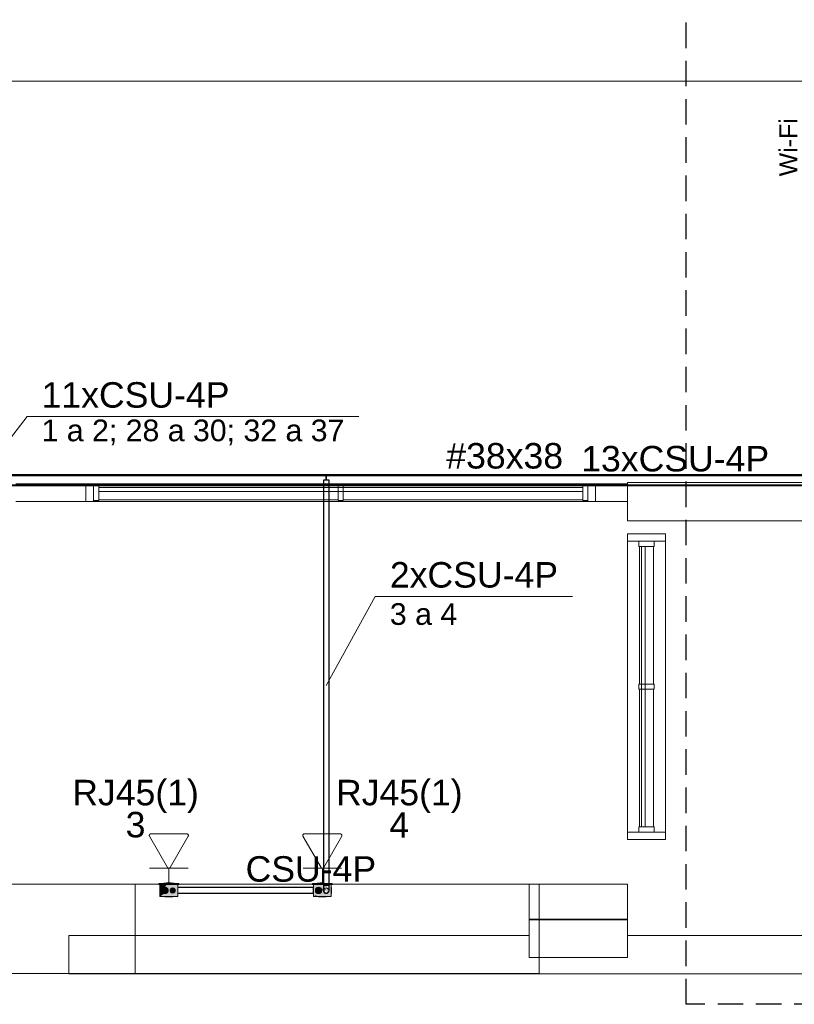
# Model space of a CAD drawing. Header units: millimetres. Extents: x 4476663 to 4477054, y -30323851 to -30323414.
# Tile 81 of 256: x 4476906.65 to 4476912.73, y -30323787.84 to -30323780.12. Entities that reach past the tile are written whole.
import ezdxf

# ---------------------------------------------------------------- set-up
doc = ezdxf.new("R2010")
doc.units = ezdxf.units.MM
doc.linetypes.add('JIS_02_2.0', pattern=[0.3, 0.2, -0.1])
doc.linetypes.add('NULL', pattern=[0])
for name, color, linetype, lineweight in [('CE-Caixa', 9, 'Continuous', 18), ('CE-Condutos (Baixa)', 6, 'Continuous', 25), ('CE-Condutos (Teto)', 1, 'Continuous', 25), ('CE-PT Dados', 7, 'Continuous', 5), ('CE-Textos conduto', 7, 'Continuous', 9), ('CE-Textos fios', 7, 'Continuous', 9), ('IFC-Caixa de passagem-Contorno', 44, 'Continuous', 5), ('IFC-Janela-Contorno', 142, 'Continuous', 5), ('IFC-Parede padrão-Contorno', 44, 'Continuous', 5), ('IFC-Parede-Contorno', 42, 'Continuous', 5), ('P-Simbol', 5, 'Continuous', 20), ('Textos', 7, 'Continuous', 9)]:
    doc.layers.add(name, color=color, linetype=linetype, lineweight=lineweight)
doc.styles.add('ARIAL', font='arial.ttf')

msp = doc.modelspace()

# ---------------------------------------------------------------- hatches: boundary and pattern name
at = {"layer": 'CE-Caixa', "linetype": 'Continuous'}
for points in [[(4476907.8903, -30323786.8916), (4476907.7443, -30323786.8916), (4476907.7373, -30323786.8976), (4476907.8973, -30323786.8976)], [(4476907.7473, -30323786.9926), (4476907.7769, -30323786.9725), (4476907.7659, -30323786.9631), (4476907.7706, -30323786.9351), (4476907.7797, -30323786.9339), (4476907.7998, -30323786.8976), (4476907.7473, -30323786.8976)], [(4476907.8501, -30323786.9228), (4476907.8666, -30323786.9399), (4476907.8551, -30323786.9641), (4476907.8477, -30323786.965), (4476907.8327, -30323786.9589), (4476907.8501, -30323786.9228), (4476907.7473, -30323786.9926), (4476907.8873, -30323786.9926), (4476907.8873, -30323786.9003), (4476907.8797, -30323786.9028)], [(4476907.8282, -30323786.8916), (4476907.8577, -30323786.8876), (4476907.7769, -30323786.8876), (4476907.7769, -30323786.8916)], [(4476907.8348, -30323786.9288), (4476907.8466, -30323786.9252), (4476907.8873, -30323786.8976), (4476907.7998, -30323786.8976), (4476907.7888, -30323786.9175), (4476907.7934, -30323786.9321), (4476907.7998, -30323786.9313), (4476907.8006, -30323786.943), (4476907.8137, -30323786.9342), (4476907.801, -30323786.9556), (4476907.8121, -30323786.9461), (4476907.8277, -30323786.938)], [(4476907.8348, -30323786.8856), (4476907.7998, -30323786.8856), (4476907.7998, -30323786.8876), (4476907.8326, -30323786.8876)], [(4476908.9489, -30323786.8916), (4476908.9419, -30323786.8976), (4476908.9815, -30323786.8961), (4476908.9815, -30323786.8976), (4476909.03, -30323786.8959), (4476909.03, -30323786.8916)], [(4476908.9519, -30323786.8976), (4476908.9519, -30323786.9926), (4476908.9595, -30323786.9875), (4476908.9639, -30323786.9674), (4476908.9692, -30323786.9625), (4476908.9619, -30323786.9826), (4476908.9815, -30323786.9725), (4476908.9694, -30323786.9626), (4476908.9669, -30323786.9451), (4476908.9815, -30323786.9549), (4476908.9815, -30323786.9228), (4476909.0044, -30323786.9185), (4476909.0044, -30323786.957), (4476909.0162, -30323786.9399), (4476909.0169, -30323786.9451), (4476909.0095, -30323786.9628), (4476908.9861, -30323786.9694), (4476908.9676, -30323786.982), (4476908.9866, -30323786.9926), (4476909.0843, -30323786.9926), (4476909.0843, -30323786.9824), (4476909.0623, -30323786.968), (4476909.0357, -30323786.9688), (4476909.0254, -30323786.9746), (4476909.0518, -30323786.9704), (4476909.0397, -30323786.9642), (4476909.0458, -30323786.9496), (4476909.0234, -30323786.9589), (4476909.0751, -30323786.9125), (4476909.0458, -30323786.9496), (4476909.0717, -30323786.9551), (4476909.0628, -30323786.9641), (4476909.0843, -30323786.9824), (4476909.0843, -30323786.9926), (4476909.0919, -30323786.9926), (4476909.0919, -30323786.8976), (4476909.0174, -30323786.9481), (4476909.0279, -30323786.9228), (4476909.0547, -30323786.9228), (4476909.0306, -30323786.9163), (4476909.0353, -30323786.9051), (4476909.0219, -30323786.9068), (4476909.0383, -30323786.8976), (4476909.0106, -30323786.8976)], [(4476908.9815, -30323786.8876), (4476908.9815, -30323786.8916), (4476909.03, -30323786.8916), (4476909.03, -30323786.8876)], [(4476909.03, -30323786.8876), (4476909.0044, -30323786.8856), (4476909.0044, -30323786.8876)], [(4476909.0379, -30323786.9141), (4476909.0747, -30323786.9092), (4476909.0919, -30323786.8976), (4476909.0383, -30323786.8976)], [(4476909.0949, -30323786.8916), (4476909.0743, -30323786.8924), (4476909.0743, -30323786.8976), (4476909.1019, -30323786.8976)], [(4476907.7937, -30323786.9693), (4476907.8089, -30323786.9576), (4476907.8114, -30323786.9386), (4476907.7998, -30323786.9235), (4476907.7808, -30323786.921), (4476907.7656, -30323786.9326), (4476907.7631, -30323786.9516), (4476907.7748, -30323786.9668)], [(4476907.8646, -30323786.9551), (4476907.8646, -30323786.9351), (4476907.8473, -30323786.9251), (4476907.8299, -30323786.9351), (4476907.8299, -30323786.9551), (4476907.8473, -30323786.9651)], [(4476908.9866, -30323786.9926), (4476908.9676, -30323786.982), (4476908.9519, -30323786.9926)], [(4476908.9983, -30323786.9693), (4476909.0135, -30323786.9576), (4476909.016, -30323786.9386), (4476909.0044, -30323786.9235), (4476908.9854, -30323786.921), (4476908.9702, -30323786.9326), (4476908.9677, -30323786.9516), (4476908.9794, -30323786.9668)], [(4476909.0174, -30323786.9481), (4476909.0479, -30323786.9275), (4476909.0271, -30323786.9247)], [(4476909.067, -30323786.9187), (4476909.0232, -30323786.959), (4476909.0359, -30323786.9537)]]:
    msp.add_hatch(color=163, dxfattribs=at).paths.add_polyline_path(points)

# ---------------------------------------------------------------- linework, layer by layer
at = {"color": 3, "linetype": 'JIS_02_2.0'}
msp.add_lwpolyline([(4476911.8767, -30323779.5124), (4476930.025, -30323779.5124), (4476930.025, -30323787.838), (4476911.8767, -30323787.838)], close=True, dxfattribs=at)
at = {"layer": 'CE-Caixa'}
for p, q in [((4476907.7443, -30323786.8916), (4476907.7373, -30323786.8976)), ((4476907.7373, -30323786.8976), (4476907.7473, -30323786.8976)), ((4476907.7769, -30323786.8916), (4476907.7443, -30323786.8916)), ((4476907.7473, -30323786.8976), (4476907.7769, -30323786.8976)), ((4476907.7549, -30323786.8976), (4476907.7473, -30323786.8976)), ((4476907.7473, -30323786.8976), (4476907.7473, -30323786.9121)), ((4476907.7473, -30323786.9121), (4476907.7473, -30323786.9176)), ((4476907.756, -30323786.8976), (4476907.7549, -30323786.8976)), ((4476907.7769, -30323786.8976), (4476907.756, -30323786.8976)), ((4476907.7769, -30323786.8876), (4476907.7769, -30323786.8916)), ((4476907.7998, -30323786.8876), (4476907.7769, -30323786.8876)), ((4476907.7998, -30323786.8916), (4476907.7769, -30323786.8916)), ((4476907.7769, -30323786.8976), (4476907.7998, -30323786.8976)), ((4476907.7845, -30323786.8976), (4476907.7769, -30323786.8976)), ((4476907.7998, -30323786.8976), (4476907.7845, -30323786.8976)), ((4476907.7998, -30323786.8856), (4476907.7998, -30323786.8876)), ((4476907.8348, -30323786.8856), (4476907.7998, -30323786.8856)), ((4476907.8348, -30323786.8876), (4476907.7998, -30323786.8876)), ((4476907.8348, -30323786.8916), (4476907.7998, -30323786.8916)), ((4476907.7998, -30323786.8976), (4476907.8348, -30323786.8976)), ((4476907.8185, -30323786.8976), (4476907.7998, -30323786.8976)), ((4476907.8337, -30323786.8976), (4476907.8185, -30323786.8976)), ((4476907.8348, -30323786.8976), (4476907.8337, -30323786.8976)), ((4476907.8348, -30323786.8876), (4476907.8348, -30323786.8856)), ((4476907.8577, -30323786.8876), (4476907.8348, -30323786.8876)), ((4476907.8577, -30323786.8916), (4476907.8348, -30323786.8916)), ((4476907.8348, -30323786.8976), (4476907.8577, -30323786.8976)), ((4476907.8455, -30323786.8976), (4476907.8348, -30323786.8976)), ((4476907.8577, -30323786.8976), (4476907.8455, -30323786.8976)), ((4476907.8577, -30323786.8916), (4476907.8577, -30323786.8876)), ((4476907.8903, -30323786.8916), (4476907.8577, -30323786.8916)), ((4476907.8577, -30323786.8976), (4476907.8873, -30323786.8976)), ((4476907.8587, -30323786.8976), (4476907.8577, -30323786.8976)), ((4476907.8766, -30323786.8976), (4476907.8587, -30323786.8976)), ((4476907.8873, -30323786.8976), (4476907.8766, -30323786.8976)), ((4476907.8873, -30323786.8976), (4476907.8973, -30323786.8976)), ((4476907.8873, -30323786.9003), (4476907.8873, -30323786.8976)), ((4476907.8873, -30323786.9228), (4476907.8873, -30323786.9003)), ((4476907.8973, -30323786.8976), (4476907.8903, -30323786.8916)), ((4476908.9489, -30323786.8916), (4476908.9419, -30323786.8976)), ((4476908.9419, -30323786.8976), (4476908.9519, -30323786.8976)), ((4476908.9815, -30323786.8916), (4476908.9489, -30323786.8916)), ((4476908.9519, -30323786.8976), (4476908.9815, -30323786.8976)), ((4476908.9519, -30323786.8976), (4476908.9519, -30323786.9133)), ((4476908.9595, -30323786.8976), (4476908.9519, -30323786.8976)), ((4476908.9519, -30323786.9133), (4476908.9519, -30323786.9149)), ((4476908.9519, -30323786.9149), (4476908.9519, -30323786.9228)), ((4476908.9606, -30323786.8976), (4476908.9595, -30323786.8976)), ((4476908.9619, -30323786.8976), (4476908.9606, -30323786.8976)), ((4476908.9731, -30323786.8976), (4476908.9619, -30323786.8976)), ((4476908.9815, -30323786.8976), (4476908.9731, -30323786.8976)), ((4476908.9815, -30323786.8876), (4476908.9815, -30323786.8916)), ((4476909.0044, -30323786.8876), (4476908.9815, -30323786.8876)), ((4476909.0044, -30323786.8916), (4476908.9815, -30323786.8916)), ((4476908.9815, -30323786.8976), (4476909.0044, -30323786.8976)), ((4476909.0044, -30323786.8976), (4476908.9815, -30323786.8976)), ((4476909.03, -30323786.8856), (4476909.0044, -30323786.8856)), ((4476909.0044, -30323786.8856), (4476909.0044, -30323786.8876)), ((4476909.03, -30323786.8876), (4476909.0044, -30323786.8876)), ((4476909.03, -30323786.8916), (4476909.0044, -30323786.8916)), ((4476909.0044, -30323786.8976), (4476909.03, -30323786.8976)), ((4476909.0106, -30323786.8976), (4476909.0044, -30323786.8976)), ((4476909.0231, -30323786.8976), (4476909.0106, -30323786.8976)), ((4476909.0383, -30323786.8976), (4476909.0231, -30323786.8976)), ((4476909.0919, -30323786.8976), (4476909.0383, -30323786.8976)), ((4476909.0949, -30323786.8916), (4476909.0743, -30323786.8916)), ((4476909.0743, -30323786.8976), (4476909.0919, -30323786.8976)), ((4476909.0919, -30323786.8976), (4476909.1019, -30323786.8976)), ((4476909.0919, -30323786.8996), (4476909.0919, -30323786.8976)), ((4476909.0919, -30323786.9273), (4476909.0919, -30323786.8996)), ((4476909.1019, -30323786.8976), (4476909.0949, -30323786.8916)), ((4476907.7457, -30323786.921), (4476907.7457, -30323786.9235)), ((4476907.7457, -30323786.9235), (4476907.7457, -30323786.9274)), ((4476907.7457, -30323786.9274), (4476907.7457, -30323786.9326)), ((4476907.7457, -30323786.9326), (4476907.7457, -30323786.9386)), ((4476907.7457, -30323786.9386), (4476907.7457, -30323786.9451)), ((4476907.7457, -30323786.9451), (4476907.7457, -30323786.9516)), ((4476907.7457, -30323786.9516), (4476907.7457, -30323786.9576)), ((4476907.7457, -30323786.9576), (4476907.7457, -30323786.9628)), ((4476907.7457, -30323786.9628), (4476907.7457, -30323786.9668)), ((4476907.7457, -30323786.9668), (4476907.7457, -30323786.9693)), ((4476907.7473, -30323786.9176), (4476907.7473, -30323786.9381)), ((4476907.7473, -30323786.9381), (4476907.7473, -30323786.9457)), ((4476907.7473, -30323786.9457), (4476907.7473, -30323786.9554)), ((4476907.7473, -30323786.9554), (4476907.7473, -30323786.9651)), ((4476907.7473, -30323786.9651), (4476907.7473, -30323786.9926)), ((4476907.7473, -30323786.9926), (4476907.8178, -30323786.9926)), ((4476907.7631, -30323786.9386), (4476907.7623, -30323786.9451)), ((4476907.7623, -30323786.9451), (4476907.7631, -30323786.9516)), ((4476907.7656, -30323786.9326), (4476907.7631, -30323786.9386)), ((4476907.7631, -30323786.9516), (4476907.7656, -30323786.9576)), ((4476907.7696, -30323786.9274), (4476907.7656, -30323786.9326)), ((4476907.7656, -30323786.9576), (4476907.7696, -30323786.9628)), ((4476907.7748, -30323786.9235), (4476907.7696, -30323786.9274)), ((4476907.7696, -30323786.9628), (4476907.7748, -30323786.9668)), ((4476907.7808, -30323786.921), (4476907.7748, -30323786.9235)), ((4476907.7748, -30323786.9668), (4476907.7808, -30323786.9693)), ((4476907.7873, -30323786.9201), (4476907.7808, -30323786.921)), ((4476907.7808, -30323786.9693), (4476907.7873, -30323786.9701)), ((4476907.7937, -30323786.921), (4476907.7873, -30323786.9201)), ((4476907.7873, -30323786.9701), (4476907.7937, -30323786.9693)), ((4476907.7998, -30323786.9235), (4476907.7937, -30323786.921)), ((4476907.7937, -30323786.9693), (4476907.7998, -30323786.9668)), ((4476907.8049, -30323786.9274), (4476907.7998, -30323786.9235)), ((4476907.7998, -30323786.9668), (4476907.8049, -30323786.9628)), ((4476907.8089, -30323786.9326), (4476907.8049, -30323786.9274)), ((4476907.8049, -30323786.9628), (4476907.8089, -30323786.9576)), ((4476907.8114, -30323786.9386), (4476907.8089, -30323786.9326)), ((4476907.8089, -30323786.9576), (4476907.8114, -30323786.9516)), ((4476907.8123, -30323786.9451), (4476907.8114, -30323786.9386)), ((4476907.8114, -30323786.9516), (4476907.8123, -30323786.9451)), ((4476907.8178, -30323786.9926), (4476907.8358, -30323786.9926)), ((4476907.8279, -30323786.9399), (4476907.8273, -30323786.9451)), ((4476907.8273, -30323786.9451), (4476907.8279, -30323786.9503)), ((4476907.8299, -30323786.9351), (4476907.8279, -30323786.9399)), ((4476907.8279, -30323786.9503), (4476907.8299, -30323786.9551)), ((4476907.8331, -30323786.931), (4476907.8299, -30323786.9351)), ((4476907.8299, -30323786.9551), (4476907.8331, -30323786.9593)), ((4476907.8373, -30323786.9278), (4476907.8331, -30323786.931)), ((4476907.8331, -30323786.9593), (4476907.8373, -30323786.9624)), ((4476907.8358, -30323786.9926), (4476907.849, -30323786.9926)), ((4476907.8421, -30323786.9258), (4476907.8373, -30323786.9278)), ((4476907.8373, -30323786.9624), (4476907.8421, -30323786.9644)), ((4476907.8473, -30323786.9251), (4476907.8421, -30323786.9258)), ((4476907.8421, -30323786.9644), (4476907.8473, -30323786.9651)), ((4476907.8524, -30323786.9258), (4476907.8473, -30323786.9251)), ((4476907.8473, -30323786.9651), (4476907.8524, -30323786.9644)), ((4476907.849, -30323786.9926), (4476907.861, -30323786.9926)), ((4476907.8573, -30323786.9278), (4476907.8524, -30323786.9258)), ((4476907.8524, -30323786.9644), (4476907.8573, -30323786.9624)), ((4476907.8614, -30323786.931), (4476907.8573, -30323786.9278)), ((4476907.8573, -30323786.9624), (4476907.8614, -30323786.9593)), ((4476907.861, -30323786.9926), (4476907.8735, -30323786.9926)), ((4476907.8646, -30323786.9351), (4476907.8614, -30323786.931)), ((4476907.8614, -30323786.9593), (4476907.8646, -30323786.9551)), ((4476907.8666, -30323786.9399), (4476907.8646, -30323786.9351)), ((4476907.8646, -30323786.9551), (4476907.8666, -30323786.9503)), ((4476907.8673, -30323786.9451), (4476907.8666, -30323786.9399)), ((4476907.8666, -30323786.9503), (4476907.8673, -30323786.9451)), ((4476907.8735, -30323786.9926), (4476907.8766, -30323786.9926)), ((4476907.8766, -30323786.9926), (4476907.8773, -30323786.9926)), ((4476907.8773, -30323786.9926), (4476907.8797, -30323786.9926)), ((4476907.8797, -30323786.9926), (4476907.8873, -30323786.9926)), ((4476907.8873, -30323786.9256), (4476907.8873, -30323786.9228)), ((4476907.8873, -30323786.9394), (4476907.8873, -30323786.9256)), ((4476907.8873, -30323786.9598), (4476907.8873, -30323786.9394)), ((4476907.8873, -30323786.9674), (4476907.8873, -30323786.9598)), ((4476907.8873, -30323786.9704), (4476907.8873, -30323786.9674)), ((4476907.8873, -30323786.9898), (4476907.8873, -30323786.9704)), ((4476907.8873, -30323786.9926), (4476907.8873, -30323786.9898)), ((4476907.8889, -30323786.9228), (4476907.8889, -30323786.921)), ((4476907.8889, -30323786.9235), (4476907.8889, -30323786.9228)), ((4476907.8889, -30323786.9274), (4476907.8889, -30323786.9235)), ((4476907.8889, -30323786.9326), (4476907.8889, -30323786.9274)), ((4476907.8889, -30323786.9386), (4476907.8889, -30323786.9326)), ((4476907.8889, -30323786.9451), (4476907.8889, -30323786.9386)), ((4476907.8889, -30323786.9516), (4476907.8889, -30323786.9451)), ((4476907.8889, -30323786.9576), (4476907.8889, -30323786.9516)), ((4476907.8889, -30323786.9628), (4476907.8889, -30323786.9576)), ((4476907.8889, -30323786.9668), (4476907.8889, -30323786.9628)), ((4476907.8889, -30323786.9674), (4476907.8889, -30323786.9668)), ((4476907.8889, -30323786.9693), (4476907.8889, -30323786.9674)), ((4476908.9503, -30323786.921), (4476908.9503, -30323786.9228)), ((4476908.9503, -30323786.9228), (4476908.9503, -30323786.9235)), ((4476908.9503, -30323786.9235), (4476908.9503, -30323786.9274)), ((4476908.9503, -30323786.9274), (4476908.9503, -30323786.9326)), ((4476908.9503, -30323786.9326), (4476908.9503, -30323786.9386)), ((4476908.9503, -30323786.9386), (4476908.9503, -30323786.9451)), ((4476908.9503, -30323786.9451), (4476908.9503, -30323786.9516)), ((4476908.9503, -30323786.9516), (4476908.9503, -30323786.9576)), ((4476908.9503, -30323786.9576), (4476908.9503, -30323786.9628)), ((4476908.9503, -30323786.9628), (4476908.9503, -30323786.9668)), ((4476908.9503, -30323786.9668), (4476908.9503, -30323786.9674)), ((4476908.9503, -30323786.9674), (4476908.9503, -30323786.9693)), ((4476908.9519, -30323786.9228), (4476908.9519, -30323786.9254)), ((4476908.9519, -30323786.9254), (4476908.9519, -30323786.9337)), ((4476908.9519, -30323786.9337), (4476908.9519, -30323786.9457)), ((4476908.9519, -30323786.9457), (4476908.9519, -30323786.9554)), ((4476908.9519, -30323786.9554), (4476908.9519, -30323786.9674)), ((4476908.9519, -30323786.9674), (4476908.9519, -30323786.9926)), ((4476908.9519, -30323786.9926), (4476908.9707, -30323786.9926)), ((4476908.9677, -30323786.9386), (4476908.9669, -30323786.9451)), ((4476908.9669, -30323786.9451), (4476908.9677, -30323786.9516)), ((4476908.9702, -30323786.9326), (4476908.9677, -30323786.9386)), ((4476908.9677, -30323786.9516), (4476908.9702, -30323786.9576)), ((4476908.9742, -30323786.9274), (4476908.9702, -30323786.9326)), ((4476908.9702, -30323786.9576), (4476908.9742, -30323786.9628)), ((4476908.9707, -30323786.9926), (4476908.9866, -30323786.9926)), ((4476908.9794, -30323786.9235), (4476908.9742, -30323786.9274)), ((4476908.9742, -30323786.9628), (4476908.9794, -30323786.9668)), ((4476908.9854, -30323786.921), (4476908.9794, -30323786.9235)), ((4476908.9794, -30323786.9668), (4476908.9854, -30323786.9693)), ((4476908.9919, -30323786.9201), (4476908.9854, -30323786.921)), ((4476908.9854, -30323786.9693), (4476908.9919, -30323786.9701)), ((4476908.9866, -30323786.9926), (4476908.999, -30323786.9926)), ((4476908.9983, -30323786.921), (4476908.9919, -30323786.9201)), ((4476908.9919, -30323786.9701), (4476908.9983, -30323786.9693)), ((4476909.0044, -30323786.9235), (4476908.9983, -30323786.921)), ((4476908.9983, -30323786.9693), (4476909.0044, -30323786.9668)), ((4476908.999, -30323786.9926), (4476909.0106, -30323786.9926)), ((4476909.0095, -30323786.9274), (4476909.0044, -30323786.9235)), ((4476909.0044, -30323786.9668), (4476909.0095, -30323786.9628)), ((4476909.0135, -30323786.9326), (4476909.0095, -30323786.9274)), ((4476909.0095, -30323786.9628), (4476909.0135, -30323786.9576)), ((4476909.0106, -30323786.9926), (4476909.0134, -30323786.9926)), ((4476909.0134, -30323786.9926), (4476909.0231, -30323786.9926)), ((4476909.016, -30323786.9386), (4476909.0135, -30323786.9326)), ((4476909.0135, -30323786.9576), (4476909.016, -30323786.9516)), ((4476909.0169, -30323786.9451), (4476909.016, -30323786.9386)), ((4476909.016, -30323786.9516), (4476909.0169, -30323786.9451)), ((4476909.0231, -30323786.9926), (4476909.0444, -30323786.9926)), ((4476909.0444, -30323786.9926), (4476909.0843, -30323786.9926)), ((4476909.0843, -30323786.9926), (4476909.0919, -30323786.9926)), ((4476909.0919, -30323786.9306), (4476909.0919, -30323786.9273)), ((4476909.0919, -30323786.9473), (4476909.0919, -30323786.9306)), ((4476909.0919, -30323786.9568), (4476909.0919, -30323786.9473)), ((4476909.0919, -30323786.9629), (4476909.0919, -30323786.9568)), ((4476909.0919, -30323786.9812), (4476909.0919, -30323786.9629)), ((4476909.0919, -30323786.9834), (4476909.0919, -30323786.9812)), ((4476909.0919, -30323786.9926), (4476909.0919, -30323786.9834)), ((4476909.0935, -30323786.9235), (4476909.0935, -30323786.921)), ((4476909.0935, -30323786.9274), (4476909.0935, -30323786.9235)), ((4476909.0935, -30323786.9326), (4476909.0935, -30323786.9274)), ((4476909.0935, -30323786.9386), (4476909.0935, -30323786.9326)), ((4476909.0935, -30323786.9451), (4476909.0935, -30323786.9386)), ((4476909.0935, -30323786.9516), (4476909.0935, -30323786.9451)), ((4476909.0935, -30323786.9576), (4476909.0935, -30323786.9516)), ((4476909.0935, -30323786.9628), (4476909.0935, -30323786.9576)), ((4476909.0935, -30323786.9668), (4476909.0935, -30323786.9628)), ((4476909.0935, -30323786.9693), (4476909.0935, -30323786.9668)), ((4476907.7863, -30323786.994), (4476907.7895, -30323786.994)), ((4476907.7895, -30323786.994), (4476907.7946, -30323786.994)), ((4476907.7931, -30323786.994), (4476907.7956, -30323786.994)), ((4476907.7956, -30323786.994), (4476907.7996, -30323786.994)), ((4476907.7996, -30323786.994), (4476907.8048, -30323786.994)), ((4476907.8048, -30323786.994), (4476907.8108, -30323786.994)), ((4476907.8108, -30323786.994), (4476907.8173, -30323786.994)), ((4476907.8173, -30323786.994), (4476907.8237, -30323786.994)), ((4476907.8237, -30323786.994), (4476907.8298, -30323786.994)), ((4476907.8298, -30323786.994), (4476907.8349, -30323786.994)), ((4476907.8349, -30323786.994), (4476907.8389, -30323786.994)), ((4476907.8389, -30323786.994), (4476907.8414, -30323786.994)), ((4476907.8399, -30323786.994), (4476907.845, -30323786.994)), ((4476907.845, -30323786.994), (4476907.8482, -30323786.994)), ((4476908.991, -30323786.994), (4476908.9942, -30323786.994)), ((4476908.9942, -30323786.994), (4476908.9992, -30323786.994)), ((4476908.9977, -30323786.994), (4476909.0002, -30323786.994)), ((4476909.0002, -30323786.994), (4476909.0042, -30323786.994)), ((4476909.0042, -30323786.994), (4476909.0094, -30323786.994)), ((4476909.0094, -30323786.994), (4476909.0154, -30323786.994)), ((4476909.0154, -30323786.994), (4476909.0219, -30323786.994)), ((4476909.0219, -30323786.994), (4476909.0283, -30323786.994)), ((4476909.0283, -30323786.994), (4476909.0344, -30323786.994)), ((4476909.0344, -30323786.994), (4476909.0395, -30323786.994)), ((4476909.0395, -30323786.994), (4476909.0435, -30323786.994)), ((4476909.0435, -30323786.994), (4476909.046, -30323786.994)), ((4476909.0445, -30323786.994), (4476909.0496, -30323786.994)), ((4476909.0496, -30323786.994), (4476909.0528, -30323786.994))]:
    msp.add_line(p, q, dxfattribs=at)
at = {"layer": 'CE-Condutos (Baixa)'}
for p, q in [((4476908.9503, -30323786.9228), (4476907.8889, -30323786.9228)), ((4476907.8889, -30323786.9674), (4476908.9503, -30323786.9674))]:
    msp.add_line(p, q, dxfattribs=at)
at = {"layer": 'CE-Condutos (Teto)'}
for p, q in [((4476909.0519, -30323783.6892), (4476903.6071, -30323783.6892)), ((4476909.0519, -30323783.6862), (4476903.8357, -30323783.6862)), ((4476903.8357, -30323783.6892), (4476909.0519, -30323783.6892)), ((4476909.03, -30323783.7272), (4476909.03, -30323783.7652)), ((4476909.0337, -30323783.7272), (4476909.03, -30323783.7272)), ((4476909.0407, -30323783.7272), (4476909.0337, -30323783.7272)), ((4476909.0495, -30323783.7272), (4476909.0407, -30323783.7272)), ((4476909.0519, -30323783.7272), (4476909.0495, -30323783.7272)), ((4476909.0519, -30323783.6892), (4476909.0519, -30323783.6862)), ((4476909.0519, -30323783.6862), (4476909.0519, -30323783.6892)), ((4476912.8044, -30323783.6862), (4476909.0519, -30323783.6862)), ((4476909.0519, -30323783.7272), (4476909.0519, -30323783.6892)), ((4476909.0519, -30323783.6892), (4476912.8044, -30323783.6892)), ((4476909.0519, -30323783.6892), (4476909.0519, -30323783.7272)), ((4476909.0743, -30323783.6892), (4476909.0519, -30323783.6892)), ((4476909.0588, -30323783.7272), (4476909.0519, -30323783.7272)), ((4476909.0669, -30323783.7272), (4476909.0588, -30323783.7272)), ((4476909.0723, -30323783.7272), (4476909.0669, -30323783.7272)), ((4476909.0743, -30323783.7272), (4476909.0723, -30323783.7272)), ((4476913.0554, -30323783.6892), (4476909.0743, -30323783.6892)), ((4476909.0743, -30323783.7652), (4476909.0743, -30323783.7272)), ((4476909.0519, -30323783.7652), (4476906.2138, -30323783.7652)), ((4476906.2138, -30323783.7652), (4476909.0519, -30323783.7652)), ((4476906.378, -30323783.7682), (4476909.03, -30323783.7682)), ((4476909.03, -30323783.7682), (4476909.0519, -30323783.7682)), ((4476909.03, -30323783.7682), (4476909.03, -30323783.9)), ((4476909.0519, -30323783.7682), (4476909.0519, -30323783.7652)), ((4476909.0519, -30323783.7652), (4476909.0519, -30323783.7682)), ((4476909.0743, -30323783.7652), (4476909.0519, -30323783.7652)), ((4476909.0519, -30323783.7652), (4476910.9284, -30323783.7652)), ((4476909.0519, -30323783.7682), (4476912.8044, -30323783.7682)), ((4476912.8044, -30323783.7652), (4476909.0743, -30323783.7652)), ((4476909.0743, -30323783.9), (4476909.0743, -30323783.7682)), ((4476910.9284, -30323783.7652), (4476913.0554, -30323783.7652)), ((4476909.03, -30323783.9), (4476909.03, -30323784.0616)), ((4476909.0743, -30323784.0616), (4476909.0743, -30323783.9)), ((4476909.03, -30323784.0616), (4476909.03, -30323784.2128)), ((4476909.0743, -30323784.2128), (4476909.0743, -30323784.0616)), ((4476909.03, -30323784.2128), (4476909.03, -30323784.3541)), ((4476909.0743, -30323784.3541), (4476909.0743, -30323784.2128)), ((4476909.03, -30323784.3541), (4476909.03, -30323784.4865)), ((4476909.0743, -30323784.4865), (4476909.0743, -30323784.3541)), ((4476909.03, -30323784.4865), (4476909.03, -30323784.6104)), ((4476909.0743, -30323784.6104), (4476909.0743, -30323784.4865)), ((4476909.03, -30323784.6104), (4476909.03, -30323784.7268)), ((4476909.0743, -30323784.7268), (4476909.0743, -30323784.6104)), ((4476909.03, -30323784.7268), (4476909.03, -30323784.8363)), ((4476909.0743, -30323784.8363), (4476909.0743, -30323784.7268)), ((4476909.03, -30323784.8363), (4476909.03, -30323784.9395)), ((4476909.0743, -30323784.9395), (4476909.0743, -30323784.8363)), ((4476909.03, -30323784.9395), (4476909.03, -30323785.0373)), ((4476909.0743, -30323785.0373), (4476909.0743, -30323784.9395)), ((4476909.03, -30323785.0373), (4476909.03, -30323785.1304)), ((4476909.0743, -30323785.1304), (4476909.0743, -30323785.0373)), ((4476909.03, -30323785.1304), (4476909.03, -30323785.2194)), ((4476909.0743, -30323785.2194), (4476909.0743, -30323785.1304)), ((4476909.03, -30323785.2194), (4476909.03, -30323785.305)), ((4476909.0743, -30323785.305), (4476909.0743, -30323785.2194)), ((4476909.03, -30323785.305), (4476909.03, -30323785.3881)), ((4476909.0743, -30323785.3881), (4476909.0743, -30323785.305)), ((4476909.03, -30323785.3881), (4476909.03, -30323785.4693)), ((4476909.0743, -30323785.4693), (4476909.0743, -30323785.3881)), ((4476909.03, -30323785.4693), (4476909.03, -30323785.5492)), ((4476909.0743, -30323785.5492), (4476909.0743, -30323785.4693)), ((4476909.03, -30323785.5492), (4476909.03, -30323785.6287)), ((4476909.0743, -30323785.6287), (4476909.0743, -30323785.5492)), ((4476909.03, -30323785.6287), (4476909.03, -30323785.7085)), ((4476909.0743, -30323785.7085), (4476909.0743, -30323785.6287)), ((4476909.03, -30323785.7085), (4476909.03, -30323785.7892)), ((4476909.0743, -30323785.7892), (4476909.0743, -30323785.7085)), ((4476909.03, -30323785.7892), (4476909.03, -30323785.8716)), ((4476909.0743, -30323785.8716), (4476909.0743, -30323785.7892)), ((4476909.03, -30323785.8716), (4476909.03, -30323785.9564)), ((4476909.0743, -30323785.9564), (4476909.0743, -30323785.8716)), ((4476909.03, -30323785.9564), (4476909.03, -30323786.0443)), ((4476909.0743, -30323786.0443), (4476909.0743, -30323785.9564)), ((4476909.03, -30323786.0443), (4476909.03, -30323786.136)), ((4476909.0743, -30323786.136), (4476909.0743, -30323786.0443)), ((4476909.03, -30323786.136), (4476909.03, -30323786.2322)), ((4476909.0743, -30323786.2322), (4476909.0743, -30323786.136)), ((4476909.03, -30323786.2322), (4476909.03, -30323786.3338)), ((4476909.0743, -30323786.3338), (4476909.0743, -30323786.2322)), ((4476909.03, -30323786.3338), (4476909.03, -30323786.4412)), ((4476909.0743, -30323786.4412), (4476909.0743, -30323786.3338)), ((4476909.03, -30323786.4412), (4476909.03, -30323786.5554)), ((4476909.0743, -30323786.5554), (4476909.0743, -30323786.4412)), ((4476909.03, -30323786.5554), (4476909.03, -30323786.6769)), ((4476909.0743, -30323786.6769), (4476909.0743, -30323786.5554)), ((4476909.03, -30323786.6769), (4476909.03, -30323786.8066)), ((4476909.0743, -30323786.8066), (4476909.0743, -30323786.6769)), ((4476909.03, -30323786.8066), (4476909.03, -30323786.8213)), ((4476909.03, -30323786.8213), (4476909.03, -30323786.8365)), ((4476909.03, -30323786.8365), (4476909.03, -30323786.8856)), ((4476909.0743, -30323786.8741), (4476909.0743, -30323786.8066)), ((4476909.03, -30323786.8856), (4476909.03, -30323786.8876)), ((4476909.03, -30323786.8876), (4476909.03, -30323786.8916)), ((4476909.03, -30323786.8916), (4476909.03, -30323786.8976)), ((4476909.03, -30323786.8976), (4476909.03, -30323786.9451)), ((4476909.0743, -30323786.8916), (4476909.0743, -30323786.8741)), ((4476909.0743, -30323786.8976), (4476909.0743, -30323786.8916)), ((4476909.0743, -30323786.9451), (4476909.0743, -30323786.8976)), ((4476909.03, -30323786.9451), (4476909.0316, -30323786.9534)), ((4476909.03, -30323786.9451), (4476909.03, -30323786.9498)), ((4476909.03, -30323786.9498), (4476909.0316, -30323786.9534)), ((4476909.0316, -30323786.9534), (4476909.0316, -30323786.9537)), ((4476909.0316, -30323786.9537), (4476909.0319, -30323786.954)), ((4476909.0319, -30323786.954), (4476909.0359, -30323786.9602)), ((4476909.0319, -30323786.954), (4476909.0337, -30323786.9583)), ((4476909.0337, -30323786.9583), (4476909.0359, -30323786.9602)), ((4476909.0359, -30323786.9602), (4476909.0364, -30323786.9609)), ((4476909.0364, -30323786.9609), (4476909.0378, -30323786.9619)), ((4476909.0378, -30323786.9619), (4476909.0424, -30323786.9651)), ((4476909.0378, -30323786.9619), (4476909.0407, -30323786.9645)), ((4476909.0407, -30323786.9645), (4476909.0424, -30323786.9651)), ((4476909.0424, -30323786.9651), (4476909.0435, -30323786.9658)), ((4476909.0435, -30323786.9658), (4476909.0466, -30323786.9664)), ((4476909.0466, -30323786.9664), (4476909.0507, -30323786.9673)), ((4476909.0466, -30323786.9664), (4476909.0495, -30323786.9674)), ((4476909.0495, -30323786.9674), (4476909.0507, -30323786.9673)), ((4476909.0507, -30323786.9673), (4476909.0519, -30323786.9675)), ((4476909.0519, -30323786.9675), (4476909.0551, -30323786.9668)), ((4476909.0551, -30323786.9668), (4476909.0597, -30323786.9658)), ((4476909.0551, -30323786.9668), (4476909.0588, -30323786.9664)), ((4476909.0588, -30323786.9664), (4476909.0598, -30323786.9658)), ((4476909.0597, -30323786.9658), (4476909.0598, -30323786.9658)), ((4476909.0598, -30323786.9658), (4476909.0604, -30323786.9658)), ((4476909.0604, -30323786.9658), (4476909.0642, -30323786.9633)), ((4476909.0642, -30323786.9633), (4476909.0672, -30323786.9613)), ((4476909.0642, -30323786.9633), (4476909.0669, -30323786.9618)), ((4476909.0669, -30323786.9618), (4476909.0672, -30323786.9613)), ((4476909.0672, -30323786.9613), (4476909.0677, -30323786.9609)), ((4476909.0677, -30323786.9609), (4476909.0707, -30323786.9564)), ((4476909.0707, -30323786.9564), (4476909.0726, -30323786.9537)), ((4476909.0707, -30323786.9564), (4476909.0723, -30323786.9542)), ((4476909.0726, -30323786.9537), (4476909.0743, -30323786.9451))]:
    msp.add_line(p, q, dxfattribs=at)
at = {"layer": 'CE-PT Dados'}
for p, q in [((4476907.8069, -30323786.7649), (4476907.6652, -30323786.5195)), ((4476907.6756, -30323786.5015), (4476907.9588, -30323786.5016)), ((4476907.9692, -30323786.5196), (4476907.8276, -30323786.7649)), ((4476909.0115, -30323786.7649), (4476908.8698, -30323786.5195)), ((4476908.8802, -30323786.5015), (4476909.1635, -30323786.5016)), ((4476909.1738, -30323786.5196), (4476909.0323, -30323786.7649)), ((4476907.8173, -30323786.7709), (4476907.666, -30323786.7709)), ((4476907.8173, -30323786.7709), (4476907.8173, -30323786.8915)), ((4476907.8173, -30323786.7709), (4476907.9685, -30323786.7709)), ((4476909.0219, -30323786.7709), (4476908.8706, -30323786.7709)), ((4476909.0219, -30323786.7709), (4476909.0219, -30323786.8915)), ((4476909.0219, -30323786.7709), (4476909.1731, -30323786.7709))]:
    msp.add_line(p, q, dxfattribs=at)
for points in [[(4476907.6756, -30323786.5015), (4476907.6742, -30323786.5016), (4476907.6728, -30323786.5018), (4476907.6715, -30323786.5022), (4476907.6702, -30323786.5028), (4476907.669, -30323786.5035), (4476907.6679, -30323786.5043), (4476907.6669, -30323786.5053), (4476907.666, -30323786.5063), (4476907.6652, -30323786.5075), (4476907.6646, -30323786.5088), (4476907.6641, -30323786.5101), (4476907.6638, -30323786.5114), (4476907.6636, -30323786.5128), (4476907.6636, -30323786.5142), (4476907.6638, -30323786.5156), (4476907.6641, -30323786.517), (4476907.6646, -30323786.5183), (4476907.6652, -30323786.5195)], [(4476907.9692, -30323786.5196), (4476907.9699, -30323786.5184), (4476907.9703, -30323786.5171), (4476907.9707, -30323786.5157), (4476907.9708, -30323786.5143), (4476907.9708, -30323786.513), (4476907.9707, -30323786.5116), (4476907.9703, -30323786.5102), (4476907.9699, -30323786.5089), (4476907.9692, -30323786.5076), (4476907.9685, -30323786.5065), (4476907.9676, -30323786.5054), (4476907.9666, -30323786.5045), (4476907.9654, -30323786.5036), (4476907.9642, -30323786.5029), (4476907.9629, -30323786.5024), (4476907.9616, -30323786.502), (4476907.9602, -30323786.5017), (4476907.9588, -30323786.5016)], [(4476908.8802, -30323786.5015), (4476908.8788, -30323786.5016), (4476908.8774, -30323786.5018), (4476908.8761, -30323786.5022), (4476908.8748, -30323786.5028), (4476908.8736, -30323786.5035), (4476908.8725, -30323786.5043), (4476908.8715, -30323786.5053), (4476908.8706, -30323786.5063), (4476908.8698, -30323786.5075), (4476908.8692, -30323786.5088), (4476908.8687, -30323786.5101), (4476908.8684, -30323786.5114), (4476908.8682, -30323786.5128), (4476908.8682, -30323786.5142), (4476908.8684, -30323786.5156), (4476908.8687, -30323786.517), (4476908.8692, -30323786.5183), (4476908.8698, -30323786.5195)], [(4476909.1738, -30323786.5196), (4476909.1745, -30323786.5184), (4476909.175, -30323786.5171), (4476909.1753, -30323786.5157), (4476909.1754, -30323786.5143), (4476909.1754, -30323786.513), (4476909.1753, -30323786.5116), (4476909.175, -30323786.5102), (4476909.1745, -30323786.5089), (4476909.1738, -30323786.5076), (4476909.1731, -30323786.5065), (4476909.1722, -30323786.5054), (4476909.1712, -30323786.5045), (4476909.17, -30323786.5036), (4476909.1688, -30323786.5029), (4476909.1676, -30323786.5024), (4476909.1662, -30323786.502), (4476909.1648, -30323786.5017), (4476909.1635, -30323786.5016)], [(4476907.8069, -30323786.7649), (4476907.8076, -30323786.7661), (4476907.8085, -30323786.7671), (4476907.8095, -30323786.7681), (4476907.8107, -30323786.7689), (4476907.8119, -30323786.7696), (4476907.8131, -30323786.7702), (4476907.8145, -30323786.7706), (4476907.8159, -30323786.7708), (4476907.8173, -30323786.7709), (4476907.8186, -30323786.7708), (4476907.82, -30323786.7706), (4476907.8214, -30323786.7702), (4476907.8226, -30323786.7696), (4476907.8238, -30323786.7689), (4476907.825, -30323786.7681), (4476907.826, -30323786.7671), (4476907.8269, -30323786.7661), (4476907.8276, -30323786.7649)], [(4476909.0115, -30323786.7649), (4476909.0122, -30323786.7661), (4476909.0131, -30323786.7671), (4476909.0142, -30323786.7681), (4476909.0153, -30323786.7689), (4476909.0165, -30323786.7696), (4476909.0178, -30323786.7702), (4476909.0191, -30323786.7706), (4476909.0205, -30323786.7708), (4476909.0219, -30323786.7709), (4476909.0233, -30323786.7708), (4476909.0246, -30323786.7706), (4476909.026, -30323786.7702), (4476909.0272, -30323786.7696), (4476909.0285, -30323786.7689), (4476909.0296, -30323786.7681), (4476909.0306, -30323786.7671), (4476909.0315, -30323786.7661), (4476909.0323, -30323786.7649)]]:
    msp.add_lwpolyline(points, dxfattribs=at)
at = {"layer": 'CE-Textos fios'}
for p, q in [((4476906.3183, -30323783.7272), (4476906.704, -30323783.2272)), ((4476906.704, -30323783.2272), (4476909.3086, -30323783.2272)), ((4476909.0519, -30323785.3363), (4476909.4376, -30323784.6383)), ((4476909.4376, -30323784.6383), (4476910.9861, -30323784.6383))]:
    msp.add_line(p, q, dxfattribs=at)
at = {"layer": 'IFC-Caixa de passagem-Contorno'}
for p, q in [((4476907.8953, -30323786.8915), (4476907.7393, -30323786.8915)), ((4476907.7393, -30323786.8915), (4476907.7393, -30323786.8975)), ((4476907.8953, -30323786.8975), (4476907.7393, -30323786.8975)), ((4476907.7473, -30323786.8975), (4476907.7473, -30323786.9925)), ((4476907.8873, -30323786.8975), (4476907.8873, -30323786.9925)), ((4476907.8953, -30323786.8915), (4476907.8953, -30323786.8975)), ((4476909.0999, -30323786.8915), (4476908.9439, -30323786.8915)), ((4476908.9439, -30323786.8915), (4476908.9439, -30323786.8975)), ((4476909.0999, -30323786.8975), (4476908.9439, -30323786.8975)), ((4476908.9519, -30323786.8975), (4476908.9519, -30323786.9925)), ((4476909.0919, -30323786.8975), (4476909.0919, -30323786.9925)), ((4476909.0999, -30323786.8915), (4476909.0999, -30323786.8975)), ((4476907.8873, -30323786.9925), (4476907.7473, -30323786.9925)), ((4476909.0919, -30323786.9925), (4476908.9519, -30323786.9925))]:
    msp.add_line(p, q, dxfattribs=at)
for centre, radius in [((4476907.7873, -30323786.9451), 0.025), ((4476907.8473, -30323786.9451), 0.0199), ((4476908.9919, -30323786.9451), 0.025), ((4476909.0519, -30323786.9451), 0.0199)]:
    msp.add_circle(centre, radius, dxfattribs=at)
at = {"layer": 'IFC-Janela-Contorno', "color": 8, "lineweight": 5}
for p, q in [((4476907.1664, -30323783.7556), (4476907.2214, -30323783.7556)), ((4476907.1664, -30323783.8956), (4476907.1664, -30323783.7709)), ((4476907.2214, -30323783.7556), (4476907.2264, -30323783.7556)), ((4476907.2264, -30323783.7656), (4476907.2264, -30323783.7556)), ((4476907.2264, -30323783.7556), (4476911.1064, -30323783.7556)), ((4476907.2264, -30323783.8835), (4476907.2264, -30323783.7556)), ((4476907.2264, -30323783.7656), (4476907.2292, -30323783.7656)), ((4476907.2292, -30323783.7656), (4476907.2664, -30323783.7656)), ((4476907.2664, -30323783.774), (4476907.2664, -30323783.7656)), ((4476907.2664, -30323783.7706), (4476909.1464, -30323783.7706)), ((4476907.2664, -30323783.8856), (4476907.2664, -30323783.774)), ((4476907.2664, -30323783.7856), (4476907.5324, -30323783.7856)), ((4476907.2664, -30323783.8156), (4476910.8004, -30323783.8156)), ((4476907.5324, -30323783.7856), (4476911.0664, -30323783.7856)), ((4476909.1464, -30323783.8772), (4476909.1464, -30323783.7656)), ((4476909.1464, -30323783.7656), (4476909.1492, -30323783.7656)), ((4476909.1492, -30323783.7656), (4476909.1864, -30323783.7656)), ((4476909.1864, -30323783.774), (4476909.1864, -30323783.7656)), ((4476909.1864, -30323783.7706), (4476911.0664, -30323783.7706)), ((4476909.1864, -30323783.8856), (4476909.1864, -30323783.774)), ((4476910.8004, -30323783.8156), (4476911.0664, -30323783.8156)), ((4476911.0664, -30323783.8772), (4476911.0664, -30323783.7656)), ((4476911.0664, -30323783.7656), (4476911.0692, -30323783.7656)), ((4476911.0692, -30323783.7656), (4476911.1064, -30323783.7656)), ((4476911.1064, -30323783.7556), (4476911.1597, -30323783.7556)), ((4476911.1064, -30323783.7677), (4476911.1064, -30323783.7556)), ((4476911.1064, -30323783.774), (4476911.1064, -30323783.7656)), ((4476911.1064, -30323783.8956), (4476911.1064, -30323783.7677)), ((4476911.1597, -30323783.7556), (4476911.1664, -30323783.7556)), ((4476911.1664, -30323783.8803), (4476911.1664, -30323783.7556)), ((4476907.1664, -30323783.8956), (4476907.1731, -30323783.8956)), ((4476907.1731, -30323783.8956), (4476907.2264, -30323783.8956)), ((4476907.2264, -30323783.8856), (4476907.2264, -30323783.8772)), ((4476907.2264, -30323783.8956), (4476907.2264, -30323783.8835)), ((4476907.2264, -30323783.8856), (4476907.2636, -30323783.8856)), ((4476907.2264, -30323783.8956), (4476907.2264, -30323783.8856)), ((4476907.2264, -30323783.8956), (4476911.1064, -30323783.8956)), ((4476907.2636, -30323783.8856), (4476907.2664, -30323783.8856)), ((4476907.2664, -30323783.8806), (4476909.1464, -30323783.8806)), ((4476909.1464, -30323783.8856), (4476909.1464, -30323783.8772)), ((4476909.1464, -30323783.8856), (4476909.1836, -30323783.8856)), ((4476909.1836, -30323783.8856), (4476909.1864, -30323783.8856)), ((4476909.1864, -30323783.8806), (4476911.0664, -30323783.8806)), ((4476911.0664, -30323783.8856), (4476911.0664, -30323783.8772)), ((4476911.0664, -30323783.8856), (4476911.1036, -30323783.8856)), ((4476911.1036, -30323783.8856), (4476911.1064, -30323783.8856)), ((4476911.1064, -30323783.8956), (4476911.1115, -30323783.8956)), ((4476911.1115, -30323783.8956), (4476911.1664, -30323783.8956)), ((4476911.4164, -30323784.1466), (4476911.6837, -30323784.1466)), ((4476911.4164, -30323784.1534), (4476911.4164, -30323784.1466)), ((4476911.4164, -30323784.2066), (4476911.4164, -30323784.1534)), ((4476911.4164, -30323786.4866), (4476911.4164, -30323784.2066)), ((4476911.4164, -30323784.2066), (4476911.4424, -30323784.2066)), ((4476911.4424, -30323784.2066), (4476911.7164, -30323784.2066)), ((4476911.5064, -30323784.2439), (4476911.5064, -30323784.2066)), ((4476911.6264, -30323784.2094), (4476911.6264, -30323784.2066)), ((4476911.6264, -30323784.2466), (4476911.6264, -30323784.2094)), ((4476911.6837, -30323784.1466), (4476911.7164, -30323784.1466)), ((4476911.7164, -30323784.2016), (4476911.7164, -30323784.1466)), ((4476911.7164, -30323784.2066), (4476911.7164, -30323784.2016)), ((4476911.7164, -30323786.4866), (4476911.7164, -30323784.2066)), ((4476911.5064, -30323784.2466), (4476911.5064, -30323784.2439)), ((4476911.5064, -30323784.2466), (4476911.618, -30323784.2466)), ((4476911.5114, -30323785.3266), (4476911.5114, -30323784.2466)), ((4476911.5264, -30323786.2926), (4476911.5264, -30323784.2466)), ((4476911.5564, -30323784.4006), (4476911.5564, -30323784.2466)), ((4476911.618, -30323784.2466), (4476911.6264, -30323784.2466)), ((4476911.6214, -30323785.3266), (4476911.6214, -30323784.2466)), ((4476911.5564, -30323786.4466), (4476911.5564, -30323784.4006)), ((4476911.5064, -30323785.3266), (4476911.5148, -30323785.3266)), ((4476911.5064, -30323785.3639), (4476911.5064, -30323785.3266)), ((4476911.5064, -30323785.3666), (4476911.5064, -30323785.3639)), ((4476911.5064, -30323785.3666), (4476911.618, -30323785.3666)), ((4476911.5114, -30323786.4466), (4476911.5114, -30323785.3666)), ((4476911.5148, -30323785.3266), (4476911.6264, -30323785.3266)), ((4476911.618, -30323785.3666), (4476911.6264, -30323785.3666)), ((4476911.6214, -30323786.4466), (4476911.6214, -30323785.3666)), ((4476911.6264, -30323785.3294), (4476911.6264, -30323785.3266)), ((4476911.6264, -30323785.3666), (4476911.6264, -30323785.3294)), ((4476911.5264, -30323786.4466), (4476911.5264, -30323786.2926)), ((4476911.5064, -30323786.4466), (4476911.5148, -30323786.4466)), ((4476911.5064, -30323786.4839), (4476911.5064, -30323786.4466)), ((4476911.5148, -30323786.4466), (4476911.6264, -30323786.4466)), ((4476911.6264, -30323786.4494), (4476911.6264, -30323786.4466)), ((4476911.6264, -30323786.4866), (4476911.6264, -30323786.4494)), ((4476911.4164, -30323786.4866), (4476911.5064, -30323786.4866)), ((4476911.4164, -30323786.4866), (4476911.6904, -30323786.4866)), ((4476911.4164, -30323786.4917), (4476911.4164, -30323786.4866)), ((4476911.4164, -30323786.5466), (4476911.4164, -30323786.4917)), ((4476911.5064, -30323786.4866), (4476911.5064, -30323786.4839)), ((4476911.6264, -30323786.4866), (4476911.7164, -30323786.4866)), ((4476911.6904, -30323786.4866), (4476911.7164, -30323786.4866)), ((4476911.7164, -30323786.5399), (4476911.7164, -30323786.4866)), ((4476911.4164, -30323786.5466), (4476911.4491, -30323786.5466)), ((4476911.4491, -30323786.5466), (4476911.7164, -30323786.5466)), ((4476911.7164, -30323786.5466), (4476911.7164, -30323786.5399))]:
    msp.add_line(p, q, dxfattribs=at)
at = {"layer": 'IFC-Parede padrão-Contorno', "color": 8, "lineweight": 5}
for p, q in [((4476899.984, -30323780.598), (4476945.8786, -30323780.598)), ((4476911.4164, -30323783.9581), (4476911.4164, -30323783.7456)), ((4476911.4164, -30323783.7456), (4476911.53, -30323783.7456)), ((4476911.53, -30323783.7456), (4476911.5335, -30323783.7456)), ((4476911.5335, -30323783.7456), (4476912.158, -30323783.7456)), ((4476912.158, -30323783.7456), (4476912.2577, -30323783.7456)), ((4476912.2577, -30323783.7456), (4476914.4883, -30323783.7456)), ((4476906.6164, -30323783.7556), (4476906.6764, -30323783.7556)), ((4476906.6764, -30323783.7556), (4476907.1664, -30323783.7556)), ((4476907.1664, -30323783.7556), (4476907.7331, -30323783.7556)), ((4476907.1664, -30323783.8803), (4476907.1664, -30323783.7556)), ((4476910.8409, -30323783.7556), (4476911.1664, -30323783.7556)), ((4476911.1664, -30323783.7556), (4476911.2765, -30323783.7556)), ((4476911.1664, -30323783.8956), (4476911.1664, -30323783.7709)), ((4476911.2765, -30323783.7556), (4476911.4164, -30323783.7556)), ((4476906.6164, -30323783.8956), (4476907.1064, -30323783.8956)), ((4476907.1064, -30323783.8956), (4476907.1664, -30323783.8956)), ((4476911.1664, -30323783.8956), (4476911.2765, -30323783.8956)), ((4476911.2765, -30323783.8956), (4476911.4164, -30323783.8956)), ((4476911.4164, -30323783.9699), (4476911.4164, -30323783.9581)), ((4476911.4164, -30323784.0456), (4476911.4164, -30323783.9699)), ((4476911.4164, -30323784.0456), (4476911.5335, -30323784.0456)), ((4476911.5335, -30323784.0456), (4476911.6332, -30323784.0456)), ((4476911.6332, -30323784.0456), (4476913.8639, -30323784.0456)), ((4476910.6448, -30323786.8966), (4476910.9928, -30323786.8966)), ((4476910.6448, -30323787.0504), (4476910.6448, -30323786.8966)), ((4476910.9928, -30323786.8966), (4476911.4164, -30323786.8966)), ((4476911.4164, -30323787.0229), (4476911.4164, -30323786.8966)), ((4476910.6448, -30323787.1766), (4476910.6448, -30323787.0504)), ((4476911.4164, -30323787.1766), (4476911.4164, -30323787.0229)), ((4476910.6448, -30323787.3541), (4476910.6448, -30323787.1713)), ((4476910.6448, -30323787.1713), (4476910.8945, -30323787.1713)), ((4476910.6448, -30323787.1766), (4476911.0684, -30323787.1766)), ((4476910.8945, -30323787.1713), (4476910.9464, -30323787.1713)), ((4476910.9464, -30323787.1713), (4476911.4164, -30323787.1713)), ((4476911.0684, -30323787.1766), (4476911.4164, -30323787.1766)), ((4476911.4164, -30323787.2684), (4476911.4164, -30323787.1713)), ((4476911.4164, -30323787.4512), (4476911.4164, -30323787.2684)), ((4476910.8409, -30323787.4713), (4476911.1667, -30323787.4713)), ((4476911.1667, -30323787.4713), (4476911.4164, -30323787.4713))]:
    msp.add_line(p, q, dxfattribs=at)
at = {"layer": 'IFC-Parede-Contorno', "color": 8, "lineweight": 5}
for p, q in [((4476903.1478, -30323786.8966), (4476907.4102, -30323786.8966)), ((4476907.4102, -30323786.8966), (4476907.5526, -30323786.8966)), ((4476907.5526, -30323786.8966), (4476907.7785, -30323786.8966)), ((4476907.5526, -30323787.1034), (4476907.5526, -30323786.8966)), ((4476907.7331, -30323786.8966), (4476909.287, -30323786.8966)), ((4476907.7785, -30323786.8966), (4476910.7245, -30323786.8966)), ((4476910.7245, -30323787.0886), (4476910.7245, -30323786.8966)), ((4476907.5526, -30323787.5966), (4476907.5526, -30323787.1034)), ((4476910.7245, -30323787.5966), (4476910.7245, -30323787.0886)), ((4476907.0319, -30323787.4006), (4476907.0319, -30323787.2989)), ((4476907.0319, -30323787.2989), (4476910.6448, -30323787.2989)), ((4476911.4164, -30323787.2989), (4476914.2425, -30323787.2989)), ((4476910.6448, -30323787.4713), (4476910.6448, -30323787.3432)), ((4476911.4164, -30323787.4713), (4476911.4164, -30323787.3286)), ((4476907.0319, -30323787.5989), (4476907.0319, -30323787.4006)), ((4476911.4164, -30323787.4713), (4476911.4164, -30323787.4155)), ((4476910.6448, -30323787.4713), (4476910.8409, -30323787.4713)), ((4476910.8945, -30323787.4713), (4476911.3645, -30323787.4713)), ((4476903.1478, -30323787.5966), (4476907.4102, -30323787.5966)), ((4476907.0319, -30323787.5989), (4476920.649, -30323787.5989)), ((4476907.4102, -30323787.5966), (4476907.5526, -30323787.5966)), ((4476907.5526, -30323787.5966), (4476907.7785, -30323787.5966)), ((4476907.7785, -30323787.5966), (4476910.7245, -30323787.5966)), ((4476910.6448, -30323787.5989), (4476910.6448, -30323787.5966)), ((4476910.6448, -30323787.5989), (4476910.6448, -30323787.5966))]:
    msp.add_line(p, q, dxfattribs=at)

# ---------------------------------------------------------------- texts
at = {"layer": 'CE-Textos conduto', "linetype": 'NULL', "insert": (4476910.4531, -30323783.6386), "char_height": 0.2, "width": 1.832927, "attachment_point": 8, "line_spacing_factor": 0.6, "style": 'ARIAL'}
msp.add_mtext('#38x38', dxfattribs=at)
at = {"layer": 'CE-Textos fios', "linetype": 'NULL', "attachment_point": 7, "line_spacing_factor": 0.6, "style": 'ARIAL'}
for s, insert, char_height, width in [('11xCSU-4P', (4476906.8183, -30323783.1612), 0.2, 2.95061), ('1 a 2; 28 a 30; 32 a 37', (4476906.8183, -30323783.4533), 0.17, 4.751966), ('13xCSU-4P', (4476911.0536, -30323783.6612), 0.2, 2.95061), ('2xCSU-4P', (4476909.5519, -30323784.5723), 0.2, 2.639939), ('3 a 4', (4476909.5519, -30323784.8644), 0.17, 1.056021), ('CSU-4P', (4476908.4196, -30323786.8791), 0.2, 2.049695)]:
    msp.add_mtext(s, dxfattribs=dict(at, insert=insert, char_height=char_height, width=width))
at = {"layer": 'P-Simbol', "linetype": 'NULL', "insert": (4476912.7489, -30323780.888), "char_height": 0.14, "width": 0.912134, "attachment_point": 9, "rotation": 90.00021, "line_spacing_factor": 0.6, "style": 'ARIAL'}
msp.add_mtext('Wi-Fi', dxfattribs=at)
at = {"layer": 'Textos', "linetype": 'NULL', "char_height": 0.2, "attachment_point": 8, "line_spacing_factor": 0.6, "style": 'ARIAL'}
for s, insert, width in [('RJ45(1)', (4476907.5559, -30323786.3375), 1.987195), ('RJ45(1)', (4476909.6258, -30323786.3375), 1.987195), ('3', (4476907.5559, -30323786.5315), 0.310671), ('4', (4476909.6258, -30323786.5315), 0.310671)]:
    msp.add_mtext(s, dxfattribs=dict(at, insert=insert, width=width))

doc.saveas('drawing.dxf')
